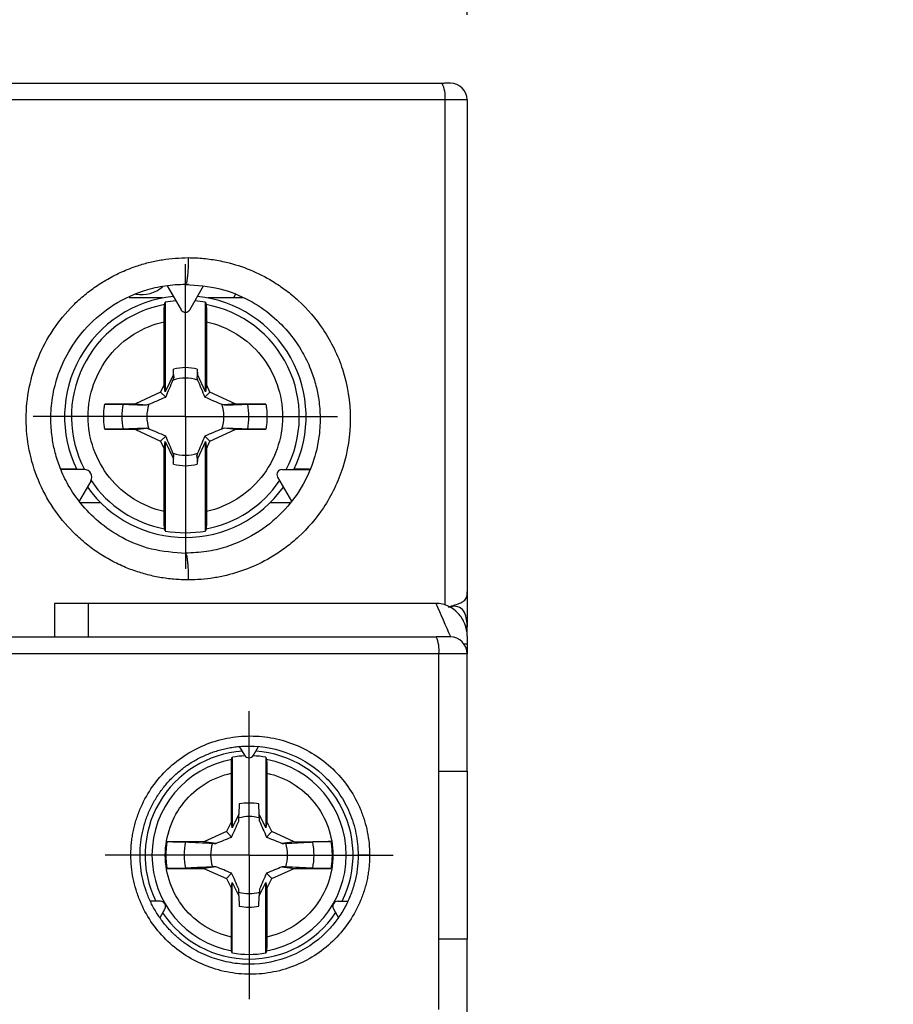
# Model space of a CAD drawing. Header units: inches. Extents: x 0.5 to 21.5, y 0.5 to 16.5.
# Tile 13 of 23: x 17.2 to 18.2, y 8.7 to 9.9. Entities that reach past the tile are written whole.
import ezdxf

# ---------------------------------------------------------------- set-up
doc = ezdxf.new("R2010")
doc.units = ezdxf.units.IN
doc.header["$LTSCALE"] = 2
doc.header["$MEASUREMENT"] = 0
doc.linetypes.add('CENTERX2', pattern=[0.8, 0.5, -0.1, 0.1, -0.1])
doc.layers.add('CENTER', color=40, linetype='CENTERX2')
doc.layers.add('DIMENSIONS', color=140, linetype='Continuous', lineweight=25)
doc.styles.add('SLDTEXTSTYLE0', font='TXT', dxfattribs={"width": 0.7})
doc.dimstyles.new('SLDDIMSTYLE1', dxfattribs={"dimtxt": 0.169922, "dimasz": 0.26, "dimexe": 0, "dimexo": 0.0625, "dimgap": 0.04248, "dimtad": 0, "dimtih": 1, "dimtoh": 1, "dimrnd": 1e-09, "dimzin": 12, "dimdsep": 46, "dimtxsty": 'SLDTEXTSTYLE0', "dimsah": 1, "dimcen": 0.09, "dimadec": 0, "dimazin": 3, "dimtfac": 1, "dimtmove": 0, "dimatfit": 0, "dimfxl": 0, "dimfrac": 2, "dimtolj": 1, "dimtzin": 12, "dimarcsym": 0})

# ---------------------------------------------------------------- blocks, each defined once
blk = doc.blocks.new('_D_7')
at = {"layer": 'DIMENSIONS'}
for p, q in [((15.9443, 9.8587), (15.9443, 11.002)), ((17.7081, 9.8587), (17.7081, 11.002)), ((15.9443, 10.752), (15.4443, 10.752)), ((16.5664, 10.752), (16.5094, 10.752)), ((16.5094, 10.752), (16.5094, 10.4819)), ((17.0714, 10.752), (17.1284, 10.752)), ((17.1284, 10.752), (17.1284, 10.4819)), ((17.7081, 10.752), (18.2081, 10.752)), ((16.5094, 10.4819), (16.5664, 10.4819)), ((17.1284, 10.4819), (17.0714, 10.4819))]:
    blk.add_line(p, q, dxfattribs=at)
for points in [[(15.9443, 10.752), (15.6843, 10.792), (15.6843, 10.712)], [(17.7081, 10.752), (17.9681, 10.712), (17.9681, 10.792)]]:
    blk.add_solid(points, dxfattribs=at)
at = {"layer": 'DIMENSIONS', "char_height": 0.16667, "attachment_point": 1, "style": 'SLDTEXTSTYLE0'}
for s, insert in [('1.76', (16.5664, 11.0049)), ('44.8', (16.5664, 10.6968))]:
    blk.add_mtext(s, dxfattribs=dict(at, insert=insert))
blk = doc.blocks.new('SW_CENTERMARKSYMBOL_6')
at = {"layer": 'CENTER', "color": 0}
for p, q in [((0, 0.1), (0, 0.1689)), ((0, 0), (0, 0.1)), ((-0.1, 0), (-0.1689, 0)), ((0, 0), (-0.1, 0)), ((0, 0), (0, -0.1)), ((0, 0), (0.1, 0)), ((0.1, 0), (0.1689, 0)), ((0, -0.1), (0, -0.1689))]:
    blk.add_line(p, q, dxfattribs=at)
blk = doc.blocks.new('SW_CENTERMARKSYMBOL_7')
at = {"layer": 'CENTER', "color": 0}
for p, q in [((0, 0.1), (0, 0.1787)), ((0, 0), (0, 0.1)), ((-0.1, 0), (-0.1787, 0)), ((0, 0), (-0.1, 0)), ((0, 0), (0, -0.1)), ((0, 0), (0.1, 0)), ((0.1, 0), (0.1787, 0)), ((0, -0.1), (0, -0.1787))]:
    blk.add_line(p, q, dxfattribs=at)

msp = doc.modelspace()

# ---------------------------------------------------------------- linework, layer by layer
for p, q in [((17.6819, 9.7587), (15.9705, 9.7587)), ((17.7081, 9.7587), (17.6819, 9.7587)), ((17.6819, 9.7587), (17.6819, 9.166)), ((17.7081, 9.7587), (17.7081, 9.1817)), ((17.356, 9.5407), (17.3723, 9.5125)), ((17.378, 9.5432), (17.3774, 9.5422)), ((17.3825, 9.5125), (17.3988, 9.5407)), ((17.3507, 9.5264), (17.3115, 9.5264)), ((17.3538, 9.5214), (17.3538, 9.4163)), ((17.401, 9.4163), (17.401, 9.5214)), ((17.4452, 9.5264), (17.4041, 9.5264)), ((17.3525, 9.4249), (17.3525, 9.4985)), ((17.4022, 9.4985), (17.4022, 9.4249)), ((17.3633, 9.4367), (17.3538, 9.4163)), ((17.3633, 9.4367), (17.3634, 9.443)), ((17.3633, 9.4367), (17.3637, 9.4329)), ((17.3915, 9.4367), (17.391, 9.4329)), ((17.3914, 9.443), (17.3915, 9.4367)), ((17.401, 9.4163), (17.3915, 9.4367)), ((17.3525, 9.4249), (17.3484, 9.4161)), ((17.3538, 9.4163), (17.3525, 9.4249)), ((17.4022, 9.4249), (17.401, 9.4163)), ((17.4063, 9.4161), (17.4022, 9.4249)), ((17.3484, 9.4161), (17.319, 9.4024)), ((17.3484, 9.4161), (17.3544, 9.4102)), ((17.4063, 9.4161), (17.4003, 9.4102)), ((17.4358, 9.4024), (17.4063, 9.4161)), ((17.319, 9.4024), (17.2828, 9.4018)), ((17.319, 9.4024), (17.3317, 9.4009)), ((17.4358, 9.4024), (17.4231, 9.4009)), ((17.472, 9.4018), (17.4358, 9.4024)), ((17.2828, 9.3726), (17.319, 9.372)), ((17.319, 9.372), (17.3317, 9.3735)), ((17.319, 9.372), (17.3484, 9.3583)), ((17.4063, 9.3583), (17.4358, 9.372)), ((17.4358, 9.372), (17.4231, 9.3735)), ((17.4358, 9.372), (17.472, 9.3726)), ((17.3484, 9.3583), (17.3544, 9.3643)), ((17.3484, 9.3583), (17.3525, 9.3495)), ((17.3525, 9.3495), (17.3538, 9.3581)), ((17.3538, 9.3581), (17.3538, 9.2531)), ((17.3538, 9.3581), (17.3633, 9.3378)), ((17.401, 9.3581), (17.3915, 9.3378)), ((17.4063, 9.3583), (17.4003, 9.3643)), ((17.401, 9.2531), (17.401, 9.3581)), ((17.401, 9.3581), (17.4022, 9.3495)), ((17.4022, 9.3495), (17.4063, 9.3583)), ((17.3525, 9.2759), (17.3525, 9.3495)), ((17.4022, 9.3495), (17.4022, 9.2759)), ((17.3633, 9.3378), (17.3637, 9.3415)), ((17.3634, 9.3314), (17.3633, 9.3378)), ((17.3915, 9.3378), (17.391, 9.3415)), ((17.3915, 9.3378), (17.3914, 9.3314)), ((17.2497, 9.3256), (17.2312, 9.3256)), ((17.2588, 9.3252), (17.2316, 9.3252)), ((17.4907, 9.3252), (17.5232, 9.3252)), ((17.5232, 9.3256), (17.505, 9.3256)), ((17.2666, 9.3117), (17.2529, 9.2882)), ((17.4855, 9.3163), (17.5018, 9.2882)), ((17.2779, 9.2863), (17.2542, 9.2863)), ((17.5, 9.2863), (17.4769, 9.2863)), ((17.3774, 9.2272), (17.378, 9.2261)), ((17.7081, 9.1817), (17.7081, 9.1405)), ((17.2632, 9.1681), (17.2238, 9.1681)), ((17.2238, 9.1681), (17.2238, 9.1288)), ((17.2632, 9.1681), (17.2632, 9.1288)), ((17.6717, 9.1681), (17.2632, 9.1681)), ((17.6917, 9.1657), (17.6905, 9.1646)), ((17.7081, 9.1298), (17.7081, 9.1405)), ((17.6884, 9.1288), (17.6717, 9.1288)), ((17.7081, 9.1298), (17.7081, 9.1091)), ((17.7041, 9.1209), (17.7081, 9.1209)), ((17.6748, 9.1091), (15.9776, 9.1091)), ((17.6748, 8.9713), (17.6748, 9.1091)), ((17.7081, 9.1091), (17.6748, 9.1091)), ((17.7081, 8.9713), (17.7081, 9.1091)), ((17.4471, 8.99), (17.4411, 9.0003)), ((17.4573, 8.99), (17.4633, 9.0003)), ((17.4325, 8.9877), (17.4325, 8.9048)), ((17.4719, 8.9877), (17.4719, 8.9048)), ((17.4314, 8.9122), (17.4314, 8.969)), ((17.473, 8.969), (17.473, 8.9122)), ((17.6748, 8.7744), (17.6748, 8.9713)), ((17.6748, 8.9713), (17.7081, 8.9713)), ((17.7081, 8.9713), (17.7081, 8.7744)), ((17.4407, 8.9329), (17.4403, 8.9208)), ((17.4641, 8.9208), (17.4636, 8.9329)), ((17.4403, 8.9208), (17.4325, 8.9048)), ((17.44, 8.9126), (17.4403, 8.9208)), ((17.4644, 8.9126), (17.4641, 8.9208)), ((17.4719, 8.9048), (17.4641, 8.9208)), ((17.4314, 8.9122), (17.4256, 8.9004)), ((17.4325, 8.9048), (17.4314, 8.9122)), ((17.473, 8.9122), (17.4719, 8.9048)), ((17.4787, 8.9004), (17.473, 8.9122)), ((17.4256, 8.9004), (17.3992, 8.8886)), ((17.4317, 8.8941), (17.4256, 8.9004)), ((17.4787, 8.9004), (17.4727, 8.8941)), ((17.5052, 8.8886), (17.4787, 8.9004)), ((17.3992, 8.8886), (17.3562, 8.8887)), ((17.4133, 8.8866), (17.3992, 8.8886)), ((17.5052, 8.8886), (17.491, 8.8866)), ((17.5052, 8.8886), (17.5482, 8.8887)), ((17.4133, 8.8591), (17.3992, 8.8571)), ((17.491, 8.8591), (17.5052, 8.8571)), ((17.3562, 8.8571), (17.3992, 8.8571)), ((17.3992, 8.8571), (17.4256, 8.8453)), ((17.4317, 8.8516), (17.4256, 8.8453)), ((17.4727, 8.8516), (17.4787, 8.8453)), ((17.4787, 8.8453), (17.5052, 8.8571)), ((17.5052, 8.8571), (17.5482, 8.8571)), ((17.4256, 8.8453), (17.4314, 8.8336)), ((17.4314, 8.8336), (17.4325, 8.8409)), ((17.4325, 8.758), (17.4325, 8.8409)), ((17.4325, 8.8409), (17.4403, 8.825)), ((17.4641, 8.825), (17.4719, 8.8409)), ((17.4719, 8.758), (17.4719, 8.8409)), ((17.4719, 8.8409), (17.473, 8.8336)), ((17.473, 8.8336), (17.4787, 8.8453)), ((17.4314, 8.7768), (17.4314, 8.8336)), ((17.4403, 8.825), (17.44, 8.8331)), ((17.4403, 8.825), (17.4407, 8.8129)), ((17.4636, 8.8129), (17.4641, 8.825)), ((17.4644, 8.8331), (17.4641, 8.825)), ((17.473, 8.8336), (17.473, 8.7768)), ((17.3482, 8.8187), (17.3362, 8.8187)), ((17.5562, 8.8187), (17.5681, 8.8187)), ((17.3533, 8.8099), (17.3473, 8.7995)), ((17.5511, 8.8099), (17.557, 8.7995)), ((17.6748, 8.6918), (17.6748, 8.7744)), ((17.7081, 8.7744), (17.6748, 8.7744)), ((17.7081, 8.6721), (17.7081, 8.7744))]:
    msp.add_line(p, q)
at = {"flags": 128}
msp.add_lwpolyline([(17.4358, 9.5303), (17.4342, 9.527), (17.434, 9.5264)], dxfattribs=at)
for centre, radius, start, end in [((17.65, 9.7635), 0.0322, 351.4538, 27.5818), ((17.6884, 9.7587), 0.0197, 0, 90), ((17.3254, 9.5698), 0.0394, 260.9942, 310.142), ((17.3774, 9.3872), 0.1417, 95.7424, 205.9544), ((17.3774, 9.3872), 0.1337, 100.5135, 207.652), ((17.3774, 9.3872), 0.1362, 94.6935, 99.9861), ((17.3774, 9.3872), 0.1362, 80.0139, 85.3065), ((17.3774, 9.3872), 0.1417, 334.0456, 84.2576), ((17.3774, 9.3872), 0.1337, 332.3488, 79.4865), ((17.3774, 9.5155), 0.00591, 210, 330), ((17.3774, 9.3872), 0.0575, 75.909, 104.091), ((17.3774, 9.3872), 0.0452, 71.3185, 108.6815), ((17.3774, 9.3872), 0.0746, 168.7083, 191.2917), ((17.3774, 9.3872), 0.0452, 161.3185, 198.6815), ((17.3774, 9.3872), 0.0452, 341.3185, 18.6815), ((17.3774, 9.3872), 0.0746, 348.7083, 11.2917), ((17.3774, 9.3872), 0.0452, 251.3185, 288.6815), ((17.2588, 9.3162), 0.00896, 330, 90), ((17.3774, 9.3872), 0.0575, 255.909, 284.091), ((17.4907, 9.3193), 0.00591, 90, 210), ((17.3774, 9.3872), 0.1337, 214.1676, 259.4865), ((17.3774, 9.3872), 0.1337, 280.5135, 325.8268), ((17.3774, 9.3872), 0.1417, 215.7424, 270), ((17.3774, 9.3872), 0.1417, 270, 324.2576), ((17.3774, 9.3872), 0.1362, 260.0139, 279.9861), ((17.6405, 9.1139), 0.0346, 352.0248, 25.4456), ((17.6884, 9.1091), 0.0197, 0, 90), ((17.4522, 8.8729), 0.122, 93.6695, 206.3305), ((17.4522, 8.8729), 0.1165, 92.2887, 99.7249), ((17.4522, 8.9929), 0.00591, 210, 330), ((17.4522, 8.8729), 0.1165, 80.2751, 87.7113), ((17.4522, 8.8729), 0.122, 333.6695, 86.3305), ((17.4522, 8.8729), 0.114, 100.3298, 259.6702), ((17.4522, 8.8729), 0.114, 280.3298, 79.6702), ((17.4522, 8.8729), 0.0611, 79.1792, 100.8208), ((17.4522, 8.8729), 0.0452, 74.5297, 105.4703), ((17.4522, 8.8729), 0.0762, 168.3037, 191.6963), ((17.4522, 8.8729), 0.0452, 162.2072, 197.7928), ((17.4522, 8.8729), 0.0452, 342.2072, 17.7928), ((17.4522, 8.8729), 0.0762, 348.3037, 11.6963), ((17.4522, 8.8729), 0.0452, 254.5297, 285.4703), ((17.3482, 8.8128), 0.00591, 330, 90), ((17.4522, 8.8729), 0.0611, 259.1792, 280.8208), ((17.5562, 8.8128), 0.00591, 90, 210), ((17.4522, 8.8729), 0.122, 213.6695, 326.3305), ((17.4522, 8.8729), 0.1165, 260.2751, 279.7249)]:
    msp.add_arc(centre, radius, start, end)
for centre, major_axis, start_param, end_param in [((17.6766, 9.1817), (0.0315, 0), 5.00663, 5.211468), ((16.8262, 12.0686), (5.1036, 0), 4.881734, 4.882566)]:
    msp.add_ellipse(centre, major_axis=major_axis, ratio=0.57735, start_param=start_param, end_param=end_param)
for points, knots in [([(15.9738, 9.7784), (15.9879, 9.7784), (16.016, 9.7784), (16.0582, 9.7784), (16.1005, 9.7784), (16.1428, 9.7784), (16.1852, 9.7784), (16.2276, 9.7784), (16.2701, 9.7784), (16.3126, 9.7784), (16.3551, 9.7784), (16.4547, 9.7784), (16.6117, 9.7784), (16.8262, 9.7784), (17.0407, 9.7784), (17.2119, 9.7784), (17.3398, 9.7784), (17.4248, 9.7784), (17.5096, 9.7784), (17.5942, 9.7784), (17.6504, 9.7784), (17.6786, 9.7784)], [0, 0, 0, 0, 0.024966, 0.049925, 0.074879, 0.09983, 0.124779, 0.149729, 0.174681, 0.199636, 0.224597, 0.249565, 0.374777, 0.500001, 0.625213, 0.750437, 0.800362, 0.850266, 0.900165, 0.950071, 1, 1, 1, 1]), ([(17.6858, 9.7784), (17.6855, 9.7784), (17.6849, 9.7784), (17.6829, 9.7783), (17.6807, 9.7782), (17.6792, 9.7781)], [0, 0, 0, 0, 0.235587, 0.483988, 1, 1, 1, 1]), ([(17.6884, 9.7784), (17.6883, 9.7784), (17.6881, 9.7784), (17.6865, 9.7784), (17.6858, 9.7784)], [0, 0, 0, 0, 0.51881, 1, 1, 1, 1]), ([(17.3808, 9.1957), (17.378, 9.1957), (17.3724, 9.1958), (17.364, 9.1964), (17.3556, 9.1973), (17.3474, 9.1986), (17.3392, 9.2002), (17.3311, 9.2022), (17.3231, 9.2046), (17.3151, 9.2073), (17.304, 9.2116), (17.2902, 9.2182), (17.2742, 9.2278), (17.2593, 9.239), (17.241, 9.2556), (17.2213, 9.2796), (17.2038, 9.3123), (17.1931, 9.3478), (17.1894, 9.3847), (17.1931, 9.4216), (17.2038, 9.4571), (17.2213, 9.4898), (17.241, 9.5138), (17.2593, 9.5304), (17.2742, 9.5415), (17.2902, 9.5512), (17.3061, 9.5587), (17.3214, 9.5644), (17.3359, 9.5686), (17.3507, 9.5715), (17.3657, 9.5733), (17.3757, 9.5735), (17.3808, 9.5737)], [0, 0, 0, 0, 0.014266, 0.028438, 0.042541, 0.056602, 0.07065, 0.084711, 0.098814, 0.112984, 0.127249, 0.158704, 0.190167, 0.221385, 0.252597, 0.31462, 0.376465, 0.438241, 0.500026, 0.561811, 0.623587, 0.685433, 0.747454, 0.778659, 0.809882, 0.841336, 0.872795, 0.898392, 0.923752, 0.949034, 0.974397, 1, 1, 1, 1]), ([(17.3808, 9.5737), (17.3808, 9.5698), (17.3807, 9.5638), (17.3803, 9.5566), (17.3798, 9.5515), (17.3793, 9.5474), (17.3787, 9.544), (17.3782, 9.5435), (17.378, 9.5432)], [0, 0, 0, 0, 0.263357, 0.406648, 0.554226, 0.703111, 0.850157, 1, 1, 1, 1]), ([(17.3808, 9.5737), (17.3838, 9.5736), (17.3898, 9.5735), (17.3988, 9.5729), (17.4078, 9.5718), (17.4166, 9.5703), (17.4321, 9.567), (17.4538, 9.56), (17.477, 9.5483), (17.4955, 9.5358), (17.5167, 9.5182), (17.542, 9.4887), (17.565, 9.4417), (17.574, 9.3851), (17.5652, 9.3285), (17.5424, 9.2812), (17.5171, 9.2515), (17.4959, 9.2338), (17.4773, 9.2212), (17.454, 9.2094), (17.4303, 9.2018), (17.4108, 9.1979), (17.3959, 9.196), (17.3858, 9.1958), (17.3808, 9.1957)], [0, 0, 0, 0, 0.01523, 0.03041, 0.045574, 0.060755, 0.075988, 0.125681, 0.175311, 0.207079, 0.23882, 0.31397, 0.401502, 0.499176, 0.597043, 0.684885, 0.760357, 0.792228, 0.824139, 0.873956, 0.92385, 0.949259, 0.97459, 1, 1, 1, 1]), ([(17.378, 9.2267), (17.3644, 9.2277), (17.3384, 9.2296), (17.3036, 9.2438), (17.2758, 9.2626), (17.2549, 9.284), (17.2401, 9.3056), (17.2305, 9.3259), (17.2245, 9.3442), (17.2208, 9.3625), (17.2191, 9.3831), (17.2205, 9.4075), (17.2269, 9.4354), (17.2402, 9.4651), (17.262, 9.4946), (17.2933, 9.5205), (17.3265, 9.5354), (17.3567, 9.542), (17.3728, 9.5424), (17.381, 9.5426)], [0, 0, 0, 0, 0.081822, 0.156203, 0.223173, 0.282727, 0.334861, 0.379567, 0.416837, 0.450417, 0.491266, 0.540083, 0.596856, 0.661571, 0.734216, 0.814785, 0.903278, 0.950642, 1, 1, 1, 1]), ([(17.3778, 9.5424), (17.3912, 9.5413), (17.417, 9.5394), (17.4515, 9.5254), (17.4791, 9.5068), (17.4998, 9.4857), (17.5145, 9.4644), (17.5242, 9.4444), (17.5302, 9.4262), (17.5341, 9.4081), (17.536, 9.3878), (17.5348, 9.3635), (17.5288, 9.3358), (17.516, 9.3062), (17.4948, 9.2767), (17.4642, 9.2506), (17.4315, 9.2353), (17.4018, 9.2281), (17.3859, 9.2274), (17.3778, 9.227)], [0, 0, 0, 0, 0.081848, 0.156294, 0.223313, 0.282887, 0.335011, 0.379685, 0.416912, 0.450457, 0.491266, 0.540031, 0.596752, 0.661433, 0.734085, 0.814704, 0.903266, 0.95064, 1, 1, 1, 1]), ([(17.3525, 9.4985), (17.3525, 9.5035), (17.3526, 9.5084), (17.3527, 9.5158), (17.3529, 9.5182), (17.353, 9.5186)], [0, 0, 0, 0, 0.5, 0.5, 1, 1, 1, 1]), ([(17.4018, 9.5186), (17.4019, 9.5182), (17.402, 9.5158), (17.4022, 9.5084), (17.4022, 9.5035), (17.4022, 9.4985)], [0, 0, 0, 0, 0.5, 0.5, 1, 1, 1, 1]), ([(17.3525, 9.2759), (17.3272, 9.2816), (17.3046, 9.2957), (17.2722, 9.3361), (17.2633, 9.3613), (17.2633, 9.4131), (17.2722, 9.4383), (17.3046, 9.4788), (17.3272, 9.4929), (17.3525, 9.4985)], [0, 0, 0, 0, 0.25, 0.25, 0.5, 0.5, 0.75, 0.75, 1, 1, 1, 1]), ([(17.4022, 9.4985), (17.4275, 9.4929), (17.4502, 9.4788), (17.4826, 9.4383), (17.4914, 9.4131), (17.4914, 9.3613), (17.4826, 9.3361), (17.4502, 9.2957), (17.4275, 9.2816), (17.4022, 9.2759)], [0, 0, 0, 0, 0.25, 0.25, 0.5, 0.5, 0.75, 0.75, 1, 1, 1, 1]), ([(17.2828, 9.3726), (17.2825, 9.3746), (17.282, 9.3785), (17.2816, 9.3843), (17.2816, 9.3901), (17.282, 9.396), (17.2825, 9.3998), (17.2828, 9.4018)], [0, 0, 0, 0, 0.200753, 0.400377, 0.599623, 0.799247, 1, 1, 1, 1]), ([(17.2828, 9.4018), (17.2872, 9.4019), (17.2916, 9.4019), (17.2991, 9.4019), (17.3022, 9.4019), (17.3042, 9.4018)], [0, 0, 0, 0, 0.5, 0.5, 1, 1, 1, 1]), ([(17.4505, 9.4018), (17.4525, 9.4019), (17.4556, 9.4019), (17.4631, 9.4019), (17.4675, 9.4019), (17.472, 9.4018)], [0, 0, 0, 0, 0.5, 0.5, 1, 1, 1, 1]), ([(17.472, 9.4018), (17.4722, 9.3998), (17.4728, 9.396), (17.4731, 9.3901), (17.4731, 9.3843), (17.4728, 9.3785), (17.4722, 9.3746), (17.472, 9.3726)], [0, 0, 0, 0, 0.200753, 0.400377, 0.599623, 0.799247, 1, 1, 1, 1]), ([(17.3042, 9.3726), (17.3022, 9.3725), (17.2991, 9.3725), (17.2916, 9.3725), (17.2872, 9.3726), (17.2828, 9.3726)], [0, 0, 0, 0, 0.5, 0.5, 1, 1, 1, 1]), ([(17.472, 9.3726), (17.4675, 9.3726), (17.4632, 9.3725), (17.4557, 9.3725), (17.4525, 9.3725), (17.4505, 9.3726)], [0, 0, 0, 0, 0.5, 0.5, 1, 1, 1, 1]), ([(17.353, 9.2558), (17.3529, 9.2563), (17.3527, 9.2587), (17.3526, 9.266), (17.3525, 9.2709), (17.3525, 9.2759)], [0, 0, 0, 0, 0.5, 0.5, 1, 1, 1, 1]), ([(17.4022, 9.2759), (17.4022, 9.2709), (17.4022, 9.2661), (17.402, 9.2587), (17.4019, 9.2563), (17.4018, 9.2558)], [0, 0, 0, 0, 0.5, 0.5, 1, 1, 1, 1]), ([(17.378, 9.2261), (17.3782, 9.2259), (17.3787, 9.2253), (17.3793, 9.222), (17.3798, 9.2179), (17.3803, 9.2128), (17.3807, 9.2055), (17.3808, 9.1996), (17.3808, 9.1957)], [0, 0, 0, 0, 0.149479, 0.296589, 0.445536, 0.593178, 0.73653, 1, 1, 1, 1]), ([(17.6917, 9.1657), (17.6971, 9.1674), (17.7015, 9.1689), (17.7057, 9.1723), (17.7067, 9.1736), (17.7076, 9.1762), (17.7078, 9.1771), (17.708, 9.1792), (17.7081, 9.1804), (17.7081, 9.1817)], [0, 0, 0, 0, 0.5, 0.5, 0.75, 0.75, 0.875, 0.875, 1, 1, 1, 1]), ([(17.7081, 9.1298), (17.7081, 9.1348), (17.7071, 9.1396), (17.7035, 9.1487), (17.7008, 9.1529), (17.6909, 9.1636), (17.6815, 9.1681), (17.6717, 9.1681)], [0, 0, 0, 0, 0.25, 0.25, 0.5, 0.5, 1, 1, 1, 1]), ([(17.7081, 9.1405), (17.7081, 9.1434), (17.7079, 9.1463), (17.707, 9.152), (17.7063, 9.1548), (17.7036, 9.16), (17.7016, 9.1622), (17.6964, 9.1647), (17.6934, 9.1649), (17.6905, 9.1646)], [0, 0, 0, 0, 0.25, 0.25, 0.5, 0.5, 0.75, 0.75, 1, 1, 1, 1]), ([(15.9807, 9.1288), (15.9962, 9.1288), (16.0273, 9.1288), (16.0741, 9.1288), (16.1209, 9.1288), (16.1677, 9.1288), (16.2145, 9.1288), (16.2614, 9.1288), (16.3083, 9.1288), (16.3552, 9.1288), (16.4022, 9.1288), (16.4491, 9.1288), (16.4962, 9.1288), (16.5432, 9.1288), (16.5903, 9.1288), (16.6374, 9.1288), (16.6846, 9.1288), (16.7318, 9.1288), (16.779, 9.1288), (16.8388, 9.1288), (16.9112, 9.1288), (16.9961, 9.1288), (17.0809, 9.1288), (17.1656, 9.1288), (17.2502, 9.1288), (17.3348, 9.1288), (17.4192, 9.1288), (17.5035, 9.1288), (17.5877, 9.1288), (17.6437, 9.1288), (17.6717, 9.1288)], [0, 0, 0, 0, 0.0278235, 0.0556308, 0.0834238, 0.1112047, 0.1389754, 0.166738, 0.1944946, 0.2222471, 0.2499977, 0.2777483, 0.3055011, 0.333258, 0.3610212, 0.3887926, 0.4165744, 0.4443684, 0.4721768, 0.5000017, 0.5500719, 0.6000947, 0.650082, 0.7000457, 0.7499977, 0.7999499, 0.8499144, 0.8999029, 0.9499275, 1, 1, 1, 1]), ([(17.3135, 8.8729), (17.3135, 8.8752), (17.3136, 8.8798), (17.3141, 8.8867), (17.3149, 8.8935), (17.3161, 8.9002), (17.3176, 8.9069), (17.3194, 8.9135), (17.3216, 8.92), (17.3266, 8.9328), (17.3363, 8.9511), (17.3539, 8.9723), (17.3752, 8.9899), (17.3995, 9.0028), (17.426, 9.0109), (17.4536, 9.0135), (17.4812, 9.0109), (17.5077, 9.0027), (17.5321, 8.9897), (17.5533, 8.9722), (17.5708, 8.9509), (17.5816, 8.9306), (17.5878, 8.9134), (17.5911, 8.9001), (17.5932, 8.8866), (17.5935, 8.8775), (17.5936, 8.8729)], [0, 0, 0, 0, 0.015731, 0.031354, 0.046906, 0.062428, 0.077957, 0.093532, 0.109192, 0.124974, 0.187063, 0.249348, 0.311638, 0.374061, 0.436884, 0.499799, 0.562819, 0.625824, 0.688498, 0.751041, 0.813403, 0.875527, 0.906851, 0.937833, 0.968779, 1, 1, 1, 1]), ([(17.3242, 8.8729), (17.3243, 8.8752), (17.3243, 8.88), (17.325, 8.887), (17.3259, 8.894), (17.3273, 8.901), (17.329, 8.9078), (17.3311, 8.9145), (17.3336, 8.9211), (17.3364, 8.9275), (17.3396, 8.9338), (17.3431, 8.9398), (17.3469, 8.9457), (17.351, 8.9513), (17.3554, 8.9567), (17.3601, 8.9618), (17.3651, 8.9667), (17.3703, 8.9713), (17.3757, 8.9755), (17.3813, 8.9795), (17.3872, 8.9832), (17.3932, 8.9865), (17.3994, 8.9895), (17.4057, 8.9921), (17.4121, 8.9945), (17.4187, 8.9964), (17.4253, 8.998), (17.432, 8.9993), (17.4387, 9.0002), (17.4454, 9.0007), (17.4666, 9.0013), (17.5025, 8.9942), (17.5344, 8.9727), (17.5511, 8.9543), (17.5585, 8.9445), (17.5649, 8.9339), (17.5703, 8.9226), (17.5746, 8.9107), (17.5778, 8.8984), (17.5798, 8.8857), (17.58, 8.8772), (17.5801, 8.8729)], [0, 0, 0, 0, 0.017597, 0.03518, 0.052742, 0.070275, 0.08778, 0.105258, 0.12271, 0.140139, 0.157544, 0.174926, 0.192282, 0.209614, 0.226921, 0.244204, 0.261462, 0.278695, 0.295904, 0.313089, 0.33025, 0.347386, 0.364499, 0.381587, 0.398651, 0.415691, 0.432706, 0.449698, 0.466666, 0.48361, 0.50053, 0.625651, 0.750567, 0.78091, 0.811492, 0.842313, 0.87337, 0.904663, 0.9362, 0.967987, 1, 1, 1, 1]), ([(17.4314, 8.969), (17.4314, 8.9729), (17.4314, 8.9768), (17.4315, 8.9827), (17.4316, 8.9847), (17.4317, 8.985)], [0, 0, 0, 0, 0.5, 0.5, 1, 1, 1, 1]), ([(17.4726, 8.985), (17.4727, 8.9847), (17.4728, 8.9827), (17.473, 8.9768), (17.473, 8.9729), (17.473, 8.969)], [0, 0, 0, 0, 0.5, 0.5, 1, 1, 1, 1]), ([(17.4314, 8.7768), (17.4094, 8.7815), (17.3898, 8.7937), (17.3616, 8.8286), (17.3539, 8.8504), (17.3539, 8.8953), (17.3616, 8.9171), (17.3898, 8.9521), (17.4094, 8.9642), (17.4314, 8.969)], [0, 0, 0, 0, 0.25, 0.25, 0.5, 0.5, 0.75, 0.75, 1, 1, 1, 1]), ([(17.473, 8.969), (17.4949, 8.9642), (17.5146, 8.9521), (17.5428, 8.9171), (17.5505, 8.8953), (17.5505, 8.8504), (17.5428, 8.8286), (17.5146, 8.7937), (17.4949, 8.7815), (17.473, 8.7768)], [0, 0, 0, 0, 0.25, 0.25, 0.5, 0.5, 0.75, 0.75, 1, 1, 1, 1]), ([(17.3562, 8.8571), (17.3559, 8.8592), (17.3553, 8.8634), (17.3549, 8.8697), (17.3549, 8.876), (17.3553, 8.8824), (17.3559, 8.8866), (17.3562, 8.8887)], [0, 0, 0, 0, 0.200857, 0.400429, 0.599571, 0.799143, 1, 1, 1, 1]), ([(17.3562, 8.8887), (17.3606, 8.8887), (17.365, 8.8886), (17.3725, 8.8885), (17.3756, 8.8884), (17.3776, 8.8883)], [0, 0, 0, 0, 0.5, 0.5, 1, 1, 1, 1]), ([(17.4952, 8.8867), (17.5047, 8.8872), (17.5141, 8.8876), (17.5235, 8.8881), (17.5246, 8.8882), (17.5257, 8.8883), (17.5268, 8.8883)], [0, 0, 0, 0, 0.001586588, 0.001586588, 0.001586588, 0.001771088, 0.001771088, 0.001771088, 0.001771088]), ([(17.5482, 8.8887), (17.5437, 8.8887), (17.5394, 8.8886), (17.5319, 8.8885), (17.5288, 8.8884), (17.5268, 8.8883)], [0, 0, 0, 0, 0.5, 0.5, 1, 1, 1, 1]), ([(17.5482, 8.8887), (17.5485, 8.8866), (17.5491, 8.8824), (17.5495, 8.876), (17.5495, 8.8697), (17.5491, 8.8634), (17.5485, 8.8592), (17.5482, 8.8571)], [0, 0, 0, 0, 0.200857, 0.400429, 0.599571, 0.799143, 1, 1, 1, 1]), ([(17.5936, 8.8729), (17.5936, 8.8706), (17.5935, 8.866), (17.593, 8.8591), (17.5921, 8.8524), (17.591, 8.8456), (17.5895, 8.839), (17.5876, 8.8324), (17.5855, 8.8259), (17.5805, 8.8131), (17.5708, 8.7948), (17.5533, 8.7736), (17.5321, 8.756), (17.5076, 8.743), (17.4812, 8.7349), (17.4536, 8.7322), (17.426, 8.7349), (17.3995, 8.743), (17.3751, 8.7559), (17.3539, 8.7734), (17.3363, 8.7946), (17.3255, 8.8149), (17.3193, 8.8322), (17.3159, 8.8455), (17.3138, 8.8591), (17.3136, 8.8683), (17.3135, 8.8729)], [0, 0, 0, 0, 0.015667, 0.031228, 0.046722, 0.062187, 0.077661, 0.093184, 0.108794, 0.124529, 0.186644, 0.249023, 0.311558, 0.374241, 0.437238, 0.500266, 0.563172, 0.626005, 0.688418, 0.750716, 0.812985, 0.875083, 0.906505, 0.937592, 0.968654, 1, 1, 1, 1]), ([(17.3242, 8.8729), (17.3242, 8.8729), (17.3231, 8.8729), (17.3189, 8.8729), (17.316, 8.8729), (17.3135, 8.8729)], [0, 0, 0, 0, 0.5, 0.5, 1, 1, 1, 1]), ([(17.5801, 8.8729), (17.5801, 8.8706), (17.58, 8.866), (17.5794, 8.859), (17.5785, 8.8519), (17.5771, 8.8448), (17.5752, 8.8376), (17.5729, 8.8304), (17.5702, 8.8231), (17.5669, 8.816), (17.5631, 8.8089), (17.5588, 8.802), (17.554, 8.7952), (17.5487, 8.7887), (17.5334, 8.7723), (17.5025, 8.7515), (17.4653, 8.7442), (17.4414, 8.7452), (17.4305, 8.7466), (17.4196, 8.749), (17.4086, 8.7524), (17.3978, 8.7568), (17.3872, 8.7624), (17.377, 8.7691), (17.3673, 8.7769), (17.3582, 8.7857), (17.3499, 8.7957), (17.3425, 8.8066), (17.3361, 8.8185), (17.331, 8.8311), (17.3272, 8.8445), (17.3247, 8.8585), (17.3244, 8.8681), (17.3242, 8.8729)], [0, 0, 0, 0, 0.01698, 0.034337, 0.052067, 0.07016, 0.088618, 0.107441, 0.126632, 0.146192, 0.166122, 0.186421, 0.207088, 0.228122, 0.249526, 0.374701, 0.499582, 0.526388, 0.553789, 0.581786, 0.610378, 0.639566, 0.66935, 0.69973, 0.730705, 0.762277, 0.794445, 0.827211, 0.860573, 0.894528, 0.929083, 0.964249, 1, 1, 1, 1]), ([(17.5936, 8.8729), (17.5921, 8.8729), (17.5905, 8.8729), (17.5872, 8.8729), (17.5855, 8.8729), (17.5828, 8.8729), (17.5818, 8.8729), (17.5804, 8.8729), (17.5801, 8.8729), (17.5801, 8.8729)], [0, 0, 0, 0, 0.25, 0.25, 0.5, 0.5, 0.75, 0.75, 1, 1, 1, 1]), ([(17.4092, 8.8591), (17.3996, 8.8586), (17.3902, 8.8581), (17.3809, 8.8576), (17.3798, 8.8575), (17.3787, 8.8575), (17.3776, 8.8574)], [0, 0, 0, 0, 0.001586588, 0.001586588, 0.001586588, 0.001771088, 0.001771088, 0.001771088, 0.001771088]), ([(17.3776, 8.8574), (17.3756, 8.8573), (17.3725, 8.8572), (17.365, 8.8571), (17.3606, 8.8571), (17.3562, 8.8571)], [0, 0, 0, 0, 0.5, 0.5, 1, 1, 1, 1]), ([(17.5482, 8.8571), (17.5437, 8.8571), (17.5394, 8.8571), (17.5319, 8.8572), (17.5288, 8.8573), (17.5268, 8.8574)], [0, 0, 0, 0, 0.5, 0.5, 1, 1, 1, 1]), ([(17.4317, 8.7607), (17.4316, 8.7611), (17.4315, 8.763), (17.4314, 8.7689), (17.4314, 8.7728), (17.4314, 8.7768)], [0, 0, 0, 0, 0.5, 0.5, 1, 1, 1, 1]), ([(17.473, 8.7768), (17.473, 8.7728), (17.473, 8.7689), (17.4728, 8.763), (17.4727, 8.7611), (17.4726, 8.7607)], [0, 0, 0, 0, 0.5, 0.5, 1, 1, 1, 1])]:
    msp.add_open_spline(points, degree=3, knots=knots)
for points in [[(17.353, 9.5186), (17.3532, 9.5195), (17.3535, 9.5205), (17.3538, 9.5214)], [(17.401, 9.5214), (17.4013, 9.5205), (17.4015, 9.5195), (17.4018, 9.5186)], [(17.3637, 9.4329), (17.3636, 9.4363), (17.3635, 9.4397), (17.3634, 9.443)], [(17.3914, 9.443), (17.3913, 9.4397), (17.3912, 9.4363), (17.391, 9.4329)], [(17.3544, 9.4102), (17.3574, 9.417), (17.3602, 9.4235), (17.3629, 9.43)], [(17.3629, 9.43), (17.3632, 9.431), (17.3634, 9.432), (17.3637, 9.4329)], [(17.391, 9.4329), (17.3913, 9.432), (17.3916, 9.431), (17.3918, 9.43)], [(17.3918, 9.43), (17.3946, 9.4235), (17.3973, 9.417), (17.4003, 9.4102)], [(17.3042, 9.4018), (17.3133, 9.4015), (17.3224, 9.4012), (17.3317, 9.4009)], [(17.3317, 9.4009), (17.3326, 9.4011), (17.3336, 9.4014), (17.3346, 9.4017)], [(17.3346, 9.4017), (17.3411, 9.4044), (17.3476, 9.4072), (17.3544, 9.4102)], [(17.4003, 9.4102), (17.4071, 9.4072), (17.4137, 9.4044), (17.4202, 9.4017)], [(17.4202, 9.4017), (17.4211, 9.4014), (17.4221, 9.4011), (17.4231, 9.4009)], [(17.4231, 9.4009), (17.4323, 9.4012), (17.4414, 9.4015), (17.4505, 9.4018)], [(17.3317, 9.3735), (17.3224, 9.3732), (17.3133, 9.3729), (17.3042, 9.3726)], [(17.3346, 9.3727), (17.3336, 9.373), (17.3326, 9.3733), (17.3317, 9.3735)], [(17.3544, 9.3643), (17.3476, 9.3673), (17.3411, 9.37), (17.3346, 9.3727)], [(17.4202, 9.3727), (17.4137, 9.37), (17.4071, 9.3673), (17.4003, 9.3643)], [(17.4231, 9.3735), (17.4221, 9.3733), (17.4211, 9.373), (17.4202, 9.3727)], [(17.4505, 9.3726), (17.4414, 9.3729), (17.4323, 9.3732), (17.4231, 9.3735)], [(17.3629, 9.3444), (17.3602, 9.3509), (17.3574, 9.3574), (17.3544, 9.3643)], [(17.4003, 9.3643), (17.3973, 9.3574), (17.3946, 9.3509), (17.3918, 9.3444)], [(17.3637, 9.3415), (17.3634, 9.3425), (17.3632, 9.3434), (17.3629, 9.3444)], [(17.3918, 9.3444), (17.3916, 9.3434), (17.3913, 9.3425), (17.391, 9.3415)], [(17.3634, 9.3314), (17.3635, 9.3348), (17.3636, 9.3381), (17.3637, 9.3415)], [(17.391, 9.3415), (17.3912, 9.3381), (17.3913, 9.3348), (17.3914, 9.3314)], [(17.3538, 9.2531), (17.3535, 9.254), (17.3532, 9.2549), (17.353, 9.2558)], [(17.4018, 9.2558), (17.4015, 9.2549), (17.4013, 9.254), (17.401, 9.2531)], [(17.6888, 9.1288), (17.6831, 9.1419), (17.6774, 9.155), (17.6717, 9.1681)], [(17.4317, 8.985), (17.432, 8.9859), (17.4322, 8.9868), (17.4325, 8.9877)], [(17.4719, 8.9877), (17.4721, 8.9868), (17.4724, 8.9859), (17.4726, 8.985)], [(17.4317, 8.8941), (17.4346, 8.9005), (17.4373, 8.9066), (17.44, 8.9126)], [(17.4644, 8.9126), (17.467, 8.9066), (17.4697, 8.9005), (17.4727, 8.8941)], [(17.4133, 8.8866), (17.4193, 8.889), (17.4254, 8.8914), (17.4317, 8.8941)], [(17.4727, 8.8941), (17.479, 8.8914), (17.4851, 8.889), (17.491, 8.8866)], [(17.3776, 8.8883), (17.3881, 8.8878), (17.3985, 8.8872), (17.4092, 8.8867)], [(17.4092, 8.8867), (17.4106, 8.8867), (17.4119, 8.8866), (17.4133, 8.8866)], [(17.491, 8.8866), (17.4924, 8.8866), (17.4938, 8.8867), (17.4952, 8.8867)], [(17.4133, 8.8591), (17.4119, 8.8591), (17.4106, 8.8591), (17.4092, 8.8591)], [(17.4317, 8.8516), (17.4254, 8.8543), (17.4193, 8.8567), (17.4133, 8.8591)], [(17.491, 8.8591), (17.4851, 8.8567), (17.479, 8.8543), (17.4727, 8.8516)], [(17.4952, 8.8591), (17.4938, 8.8591), (17.4924, 8.8591), (17.491, 8.8591)], [(17.5268, 8.8574), (17.5163, 8.858), (17.5058, 8.8585), (17.4952, 8.8591)], [(17.44, 8.8331), (17.4373, 8.8392), (17.4346, 8.8453), (17.4317, 8.8516)], [(17.4727, 8.8516), (17.4697, 8.8453), (17.467, 8.8392), (17.4644, 8.8331)], [(17.4325, 8.758), (17.4322, 8.7589), (17.432, 8.7598), (17.4317, 8.7607)], [(17.4726, 8.7607), (17.4724, 8.7598), (17.4721, 8.7589), (17.4719, 8.758)]]:
    msp.add_open_spline(points, degree=3)

# ---------------------------------------------------------------- block references
at = {"layer": 'CENTER'}
for name, p in [('SW_CENTERMARKSYMBOL_7', (17.3774, 9.3872)), ('SW_CENTERMARKSYMBOL_6', (17.4522, 8.8729))]:
    msp.add_blockref(name, p, dxfattribs=at)

# ---------------------------------------------------------------- dimensions: what is measured, and where the dimension line sits
at = {"layer": 'DIMENSIONS'}
dim = msp.add_linear_dim(base=(17.7081, 10.752), p1=(15.9443, 9.7587), p2=(17.7081, 9.7587), dimstyle='SLDDIMSTYLE1', dxfattribs=at)
dim.commit()
dim.dimension.update_dxf_attribs({"geometry": '_D_7', "text_midpoint": (16.8189, 10.752), "dimtype": 160})

doc.saveas('drawing.dxf')
